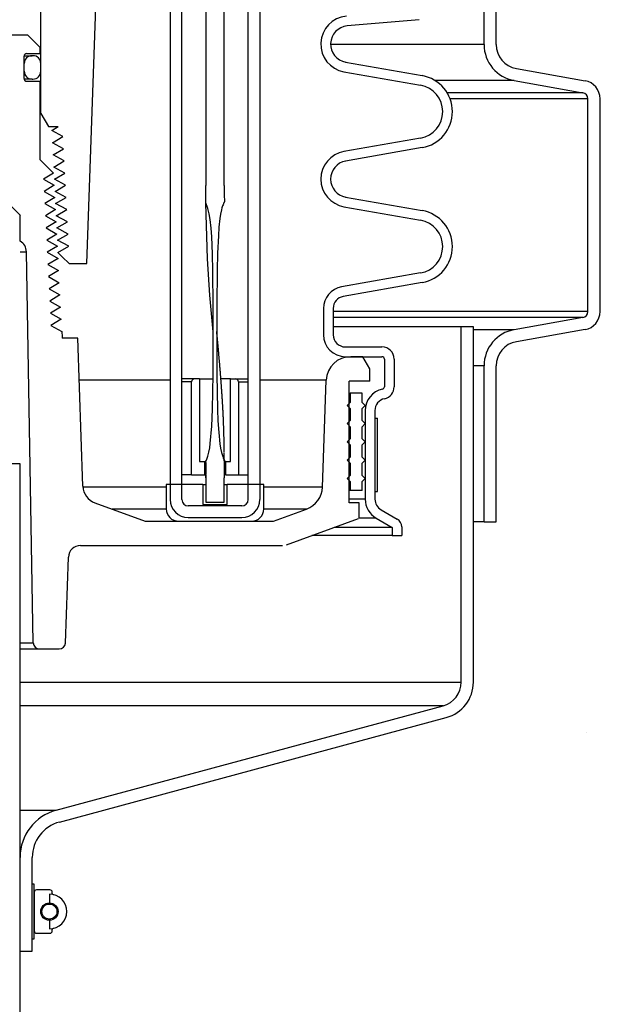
# Model space of a CAD drawing. Extents: x -169 to 7270, y -140 to 2984.
# Tile 177 of 256: x 1852.35 to 1858.31, y 395.21 to 405.31. Entities that reach past the tile are written whole.
import ezdxf

# ---------------------------------------------------------------- set-up
doc = ezdxf.new("R2010")
doc.units = 0
doc.header["$MEASUREMENT"] = 0
doc.header["$PDSIZE"] = 1
doc.layers.get('DEFPOINTS').update_dxf_attribs({"linetype": 'CONTINUOUS'})
for name, color, linetype in [('DIM', 3, 'CONTINUOUS'), ('GALV-4', 4, 'CONTINUOUS'), ('PEAGRAVEL-HATCH', 3, 'CONTINUOUS'), ('SPILL-BUCKET', 1, 'CONTINUOUS')]:
    doc.layers.add(name, color=color, linetype=linetype)
doc.styles.add('SIMPLEX', font='simplex')
doc.dimstyles.new('DIM64', dxfattribs={"dimscale": 64, "dimtxt": 0.09375, "dimasz": 0.09375, "dimexe": 0.0625, "dimexo": 0.0625, "dimgap": 0.046875, "dimtad": 1, "dimdec": 4, "dimzin": 3, "dimdsep": 46, "dimlunit": 4, "dimtxsty": 'SIMPLEX', "dimcen": 0, "dimclrd": 256, "dimclre": 256, "dimclrt": 256, "dimadec": 0, "dimazin": 0, "dimtfac": 1, "dimtdec": 4, "dimtmove": 0, "dimatfit": 3, "dimfxl": 1, "dimfrac": 2, "dimtolj": 1, "dimtzin": 0, "dimarcsym": 0})

# ---------------------------------------------------------------- blocks, each defined once
blk = doc.blocks.new('*D7')
at = {"layer": 'DEFPOINTS', "color": 0, "transparency": 16777216}
for p in [(2010, 414.289), (1374, 414.007), (1374, 136.516)]:
    blk.add_point(p, dxfattribs=at)
at = {"layer": 'DIM', "lineweight": -2, "transparency": 16777216}
for p, q in [((2010, 410.289), (2010, 132.516)), ((1374, 410.007), (1374, 132.516)), ((2004, 136.516), (1380, 136.516))]:
    blk.add_line(p, q, dxfattribs=at)
at = {"layer": 'DIM', "transparency": 16777216}
for points in [[(1380, 137.516), (1380, 135.516), (1374, 136.516)], [(2004, 137.516), (2004, 135.516), (2010, 136.516)]]:
    blk.add_solid(points, dxfattribs=at)
at = {"layer": 'DIM', "transparency": 16777216, "insert": (1692, 144.087), "char_height": 6, "attachment_point": 5, "style": 'SIMPLEX'}
blk.add_mtext('\\A1;53\'-0" (F.V. TANK SLAB)', dxfattribs=at)

msp = doc.modelspace()

# ---------------------------------------------------------------- hatches: boundary and pattern name
at = {"layer": 'PEAGRAVEL-HATCH'}
h = msp.add_hatch(dxfattribs=at)
h.set_pattern_fill('AR-SAND', color=256, scale=7.5, style=0)
h.set_pattern_definition([(37.5, (717.377, -24.056), (-0.47245, 14.45118), [0, -11.4, 0, -12.75, 0, -12.1875]), (7.5, (717.377, -24.056), (13.27333, 21.1661), [0, -6.15, 0, -10.275, 0, -3.9375]), (327.5, (708.152, -24.056), (23.35606, 0.04244), [0, -3.75, 0, -13.5, 0, -17.625]), (317.5, (708.152, -24.056), (22.54595, 6.58257), [0, -1.875, 0, -8.85, 0, -10.125])])
h.paths.add_polyline_path([(1875.52293, 409.69624), (1873.6181, 409.69624), (1873.6181, 414.00736), (1858.13629, 414.00736), (1858.13629, 402.13277), (1857.43205, 402.00859), (1857.2256, 401.76256), (1857.2256, 400.16133), (1856.91395, 400.16133), (1856.91395, 398.28834), (1852.54692, 396.94781), (1852.33761, 395.75809), (1852.33761, 371.24987), (1872.52293, 371.24987), (1874.64425, 372.12855), (1875.52293, 374.24987)])
h.paths.add_polyline_path([(1880.70925, 409.69624), (1876.52293, 409.69624), (1876.52293, 374.24987), (1875.35135, 371.42144), (1872.52293, 370.24987), (1852.3332, 370.24987), (1852.3332, 352.50736), (1852.6098, 352.50736), (1853.259, 351.85816), (1853.259, 351.50736), (1854.74617, 351.50736), (1855.74617, 353.50736), (1860.74617, 353.50736), (1861.74617, 351.50736), (1871.24617, 351.50736), (1872.24617, 353.50736), (1873.20812, 353.50736), (1873.24674, 360.20321), (1875.13425, 363.76979), (1879.81005, 365.03736), (1880.45925, 366.03736), (1880.70925, 366.03736)])

# ---------------------------------------------------------------- linework, layer by layer
at = {"layer": 'GALV-4', "color": 1}
msp.add_lwpolyline([(1847.65916, 400.75436), (1847.64779, 352.50736), (1852.34458, 352.50736), (1852.35595, 400.75436)], close=True, dxfattribs=at)
at = {"layer": 'SPILL-BUCKET', "color": 8, "linetype": 'Continuous'}
for p, q in [((1854.26151, 411.85411), (1854.2609, 403.60975)), ((1854.44888, 403.60975), (1854.44888, 411.85411)), ((1854.2603, 403.50197), (1854.26071, 403.54913)), ((1854.26071, 403.54913), (1854.26085, 403.57944)), ((1854.26085, 403.57944), (1854.2609, 403.60975)), ((1854.44824, 403.60975), (1854.44888, 403.60975)), ((1854.44824, 403.60975), (1854.44825, 403.60146)), ((1854.44825, 403.60146), (1854.44827, 403.59318)), ((1854.44827, 403.59318), (1854.44835, 403.57661)), ((1854.44835, 403.57661), (1854.44846, 403.56004)), ((1854.44846, 403.56004), (1854.4486, 403.54347)), ((1854.25943, 403.44303), (1854.25963, 403.45482)), ((1854.25963, 403.45482), (1854.2603, 403.50197)), ((1854.4486, 403.54347), (1854.44874, 403.5269)), ((1854.44874, 403.5269), (1854.44885, 403.51033)), ((1854.44885, 403.51033), (1854.44899, 403.49376)), ((1854.44899, 403.49376), (1854.44996, 403.46845)), ((1854.44996, 403.46845), (1854.44992, 403.44316)), ((1854.2592, 403.43125), (1854.25943, 403.44303)), ((1854.28137, 403.37647), (1854.2592, 403.43125)), ((1854.27585, 402.86027), (1854.25937, 403.43082)), ((1854.29553, 403.31911), (1854.28137, 403.37647)), ((1854.41988, 403.3603), (1854.41103, 403.31673)), ((1854.42543, 403.3819), (1854.41988, 403.3603)), ((1854.43218, 403.40316), (1854.42543, 403.3819)), ((1854.43631, 403.41353), (1854.43218, 403.40316)), ((1854.44076, 403.42377), (1854.43631, 403.41353)), ((1854.44277, 403.42898), (1854.44076, 403.42377)), ((1854.44482, 403.43418), (1854.44277, 403.42898)), ((1854.44661, 403.43613), (1854.44482, 403.43418)), ((1854.44868, 403.43788), (1854.44661, 403.43613)), ((1854.44967, 403.44038), (1854.44868, 403.43788)), ((1854.44992, 403.44316), (1854.44967, 403.44038)), ((1854.30494, 403.26079), (1854.29553, 403.31911)), ((1854.31475, 403.17313), (1854.30494, 403.26079)), ((1854.40442, 403.27276), (1854.39512, 403.18423)), ((1854.41103, 403.31673), (1854.40442, 403.27276)), ((1854.3211, 403.08505), (1854.31475, 403.17313)), ((1854.39512, 403.18423), (1854.38905, 403.09538)), ((1854.32865, 402.90846), (1854.3211, 403.08505)), ((1854.38905, 403.09538), (1854.38098, 402.91752)), ((1854.30257, 402.48552), (1854.27585, 402.86027)), ((1854.33233, 402.73168), (1854.32865, 402.90846)), ((1854.38098, 402.91752), (1854.37621, 402.73951)), ((1854.37621, 402.73951), (1854.37233, 402.38339)), ((1854.33638, 402.3781), (1854.33233, 402.73168)), ((1854.33709, 402.11078), (1854.30257, 402.48552)), ((1854.33688, 402.02451), (1854.33638, 402.3781)), ((1854.37233, 402.38339), (1854.37186, 402.02721)), ((1854.33716, 402.11008), (1854.33709, 402.11078)), ((1854.37208, 402.1124), (1854.37207, 402.11242)), ((1854.37208, 402.11231), (1854.37208, 402.1124)), ((1854.37209, 402.11218), (1854.37208, 402.11231)), ((1854.3721, 402.11199), (1854.37209, 402.11218)), ((1854.37211, 402.11174), (1854.3721, 402.11199)), ((1854.37212, 402.11152), (1854.37211, 402.11174)), ((1854.37213, 402.11126), (1854.37212, 402.11152)), ((1854.37214, 402.11097), (1854.37213, 402.11126)), ((1854.37216, 402.11064), (1854.37214, 402.11097)), ((1854.37218, 402.11029), (1854.37216, 402.11064)), ((1854.3722, 402.10989), (1854.37218, 402.11029)), ((1854.37222, 402.10951), (1854.3722, 402.10989)), ((1854.37224, 402.10907), (1854.37222, 402.10951)), ((1854.37227, 402.10858), (1854.37224, 402.10907)), ((1854.3723, 402.10803), (1854.37227, 402.10858)), ((1854.37232, 402.10774), (1854.3723, 402.10803)), ((1854.37234, 402.10745), (1854.37232, 402.10774)), ((1854.37236, 402.10715), (1854.37234, 402.10745)), ((1854.37246, 402.1063), (1854.37235, 402.1072)), ((1854.37247, 402.10595), (1854.37236, 402.10716)), ((1854.37238, 402.10685), (1854.37236, 402.10715)), ((1854.3724, 402.10654), (1854.37238, 402.10685)), ((1854.37242, 402.10624), (1854.3724, 402.10654)), ((1854.37243, 402.10594), (1854.37242, 402.10624)), ((1854.37245, 402.1057), (1854.37243, 402.10594)), ((1854.37246, 402.10553), (1854.37245, 402.1057)), ((1854.37257, 402.10535), (1854.37246, 402.1063)), ((1854.37247, 402.10545), (1854.37246, 402.10553)), ((1854.37257, 402.10499), (1854.37247, 402.10595)), ((1854.37268, 402.1044), (1854.37257, 402.10535)), ((1854.37266, 402.10403), (1854.37257, 402.10499)), ((1854.37273, 402.10333), (1854.37266, 402.10403)), ((1854.37281, 402.10319), (1854.37268, 402.1044)), ((1854.3728, 402.10263), (1854.37273, 402.10333)), ((1854.37285, 402.10204), (1854.3728, 402.10263)), ((1854.37294, 402.10198), (1854.37281, 402.10319)), ((1854.37291, 402.10147), (1854.37285, 402.10204)), ((1854.37297, 402.1009), (1854.37291, 402.10147)), ((1854.37309, 402.10051), (1854.37294, 402.10198)), ((1854.37303, 402.10034), (1854.37297, 402.1009)), ((1854.37306, 402.09997), (1854.37303, 402.10034)), ((1854.3731, 402.09961), (1854.37306, 402.09997)), ((1854.37324, 402.09905), (1854.37309, 402.10051)), ((1854.37312, 402.09947), (1854.3731, 402.09961)), ((1854.37313, 402.09935), (1854.37312, 402.09947)), ((1854.37313, 402.09931), (1854.37313, 402.09935)), ((1854.37314, 402.09927), (1854.37313, 402.09931)), ((1854.37314, 402.09924), (1854.37314, 402.09927)), ((1854.37342, 402.09729), (1854.37324, 402.09905)), ((1854.37359, 402.09553), (1854.37342, 402.09729)), ((1854.3738, 402.0935), (1854.37359, 402.09553)), ((1854.37399, 402.09147), (1854.3738, 402.0935)), ((1854.37421, 402.08919), (1854.37399, 402.09147)), ((1854.37444, 402.08691), (1854.37421, 402.08919)), ((1854.37466, 402.08461), (1854.37444, 402.08691)), ((1854.37488, 402.08232), (1854.37466, 402.08461)), ((1854.37542, 402.0767), (1854.37488, 402.08232)), ((1854.37596, 402.07108), (1854.37542, 402.0767)), ((1854.37647, 402.06579), (1854.37596, 402.07108)), ((1854.37698, 402.0605), (1854.37647, 402.06579)), ((1854.37741, 402.05598), (1854.37698, 402.0605)), ((1854.37784, 402.05146), (1854.37741, 402.05598)), ((1854.37825, 402.04721), (1854.37784, 402.05146)), ((1854.37866, 402.04296), (1854.37825, 402.04721)), ((1854.37904, 402.03899), (1854.37866, 402.04296)), ((1854.37941, 402.03501), (1854.37904, 402.03899)), ((1854.37977, 402.03131), (1854.37941, 402.03501)), ((1854.38012, 402.0276), (1854.37977, 402.03131)), ((1854.33569, 401.6709), (1854.33688, 402.02451)), ((1854.37186, 402.02721), (1854.37346, 401.67105)), ((1854.38044, 402.02417), (1854.38012, 402.0276)), ((1854.38077, 402.02074), (1854.38044, 402.02417)), ((1854.38094, 402.01897), (1854.38077, 402.02074)), ((1854.3811, 402.0172), (1854.38094, 402.01897)), ((1854.38126, 402.01551), (1854.3811, 402.0172)), ((1854.38142, 402.01382), (1854.38126, 402.01551)), ((1854.38157, 402.01228), (1854.38142, 402.01382)), ((1854.38171, 402.01074), (1854.38157, 402.01228)), ((1854.38184, 402.00941), (1854.38171, 402.01074)), ((1854.38196, 402.00808), (1854.38184, 402.00941)), ((1854.38207, 402.00693), (1854.38196, 402.00808)), ((1854.38218, 402.00579), (1854.38207, 402.00693)), ((1854.38227, 402.00486), (1854.38218, 402.00579)), ((1854.38235, 402.00393), (1854.38227, 402.00486)), ((1854.38242, 402.00322), (1854.38235, 402.00393)), ((1854.38249, 402.00251), (1854.38242, 402.00322)), ((1854.38253, 402.00201), (1854.38249, 402.00251)), ((1854.38258, 402.00151), (1854.38253, 402.00201)), ((1854.38263, 402.00095), (1854.38258, 402.00151)), ((1854.38269, 402.00038), (1854.38263, 402.00095)), ((1854.38277, 401.99951), (1854.38269, 402.00038)), ((1854.38285, 401.99863), (1854.38277, 401.99951)), ((1854.38296, 401.99743), (1854.38285, 401.99863)), ((1854.38308, 401.99624), (1854.38296, 401.99743)), ((1854.38321, 401.99484), (1854.38308, 401.99624)), ((1854.38334, 401.99343), (1854.38321, 401.99484)), ((1854.38347, 401.99205), (1854.38334, 401.99343)), ((1854.3836, 401.99066), (1854.38347, 401.99205)), ((1854.38373, 401.98929), (1854.3836, 401.99066)), ((1854.38386, 401.98792), (1854.38373, 401.98929)), ((1854.38425, 401.98373), (1854.38386, 401.98792)), ((1854.38464, 401.97954), (1854.38425, 401.98373)), ((1854.38501, 401.97557), (1854.38464, 401.97954)), ((1854.38538, 401.97161), (1854.38501, 401.97557)), ((1854.38565, 401.96865), (1854.38538, 401.97161)), ((1854.38593, 401.96569), (1854.38565, 401.96865)), ((1854.38622, 401.96251), (1854.38593, 401.96569)), ((1854.38652, 401.95933), (1854.38622, 401.96251)), ((1854.38683, 401.95593), (1854.38652, 401.95933)), ((1854.38715, 401.95254), (1854.38683, 401.95593)), ((1854.38748, 401.94892), (1854.38715, 401.95254)), ((1854.38782, 401.9453), (1854.38748, 401.94892)), ((1854.38817, 401.94147), (1854.38782, 401.9453)), ((1854.38852, 401.93763), (1854.38817, 401.94147)), ((1854.38897, 401.93274), (1854.38852, 401.93763)), ((1854.38942, 401.92784), (1854.38897, 401.93274)), ((1854.38989, 401.92263), (1854.38942, 401.92784)), ((1854.39037, 401.91743), (1854.38989, 401.92263)), ((1854.39087, 401.9119), (1854.39037, 401.91743)), ((1854.39137, 401.90637), (1854.39087, 401.9119)), ((1854.3919, 401.90053), (1854.39137, 401.90637)), ((1854.39243, 401.89468), (1854.3919, 401.90053)), ((1854.39298, 401.88852), (1854.39243, 401.89468)), ((1854.39354, 401.88236), (1854.39298, 401.88852)), ((1854.39406, 401.87649), (1854.39354, 401.88236)), ((1854.39458, 401.87061), (1854.39406, 401.87649)), ((1854.39512, 401.86459), (1854.39458, 401.87061)), ((1854.39565, 401.85856), (1854.39512, 401.86459)), ((1854.39617, 401.85272), (1854.39565, 401.85856)), ((1854.39669, 401.84688), (1854.39617, 401.85272)), ((1854.39718, 401.84123), (1854.39669, 401.84688)), ((1854.39768, 401.83559), (1854.39718, 401.84123)), ((1854.39815, 401.83015), (1854.39768, 401.83559)), ((1854.39862, 401.8247), (1854.39815, 401.83015)), ((1854.39908, 401.81946), (1854.39862, 401.8247)), ((1854.39953, 401.81422), (1854.39908, 401.81946)), ((1854.39997, 401.80918), (1854.39953, 401.81422)), ((1854.4004, 401.80414), (1854.39997, 401.80918)), ((1854.40098, 401.79742), (1854.4004, 401.80414)), ((1854.40155, 401.7907), (1854.40098, 401.79742)), ((1854.40209, 401.78437), (1854.40155, 401.7907)), ((1854.40262, 401.77804), (1854.40209, 401.78437)), ((1854.40312, 401.77211), (1854.40262, 401.77804)), ((1854.40362, 401.76618), (1854.40312, 401.77211)), ((1854.40408, 401.76064), (1854.40362, 401.76618)), ((1854.40455, 401.7551), (1854.40408, 401.76064)), ((1854.40497, 401.74995), (1854.40455, 401.7551)), ((1854.4054, 401.74481), (1854.40497, 401.74995)), ((1854.40568, 401.74144), (1854.4054, 401.74481)), ((1854.40596, 401.73807), (1854.40568, 401.74144)), ((1854.40623, 401.73476), (1854.40596, 401.73807)), ((1854.4065, 401.73144), (1854.40623, 401.73476)), ((1854.40679, 401.72794), (1854.4065, 401.73144)), ((1854.40707, 401.72444), (1854.40679, 401.72794)), ((1854.32855, 401.31742), (1854.33569, 401.6709)), ((1854.37346, 401.67105), (1854.38066, 401.31498)), ((1854.40737, 401.72076), (1854.40707, 401.72444)), ((1854.40767, 401.71707), (1854.40737, 401.72076)), ((1854.40807, 401.71211), (1854.40767, 401.71707)), ((1854.40847, 401.70714), (1854.40807, 401.71211)), ((1854.4089, 401.70188), (1854.40847, 401.70714)), ((1854.40932, 401.69661), (1854.4089, 401.70188)), ((1854.40976, 401.69103), (1854.40932, 401.69661)), ((1854.4102, 401.68546), (1854.40976, 401.69103)), ((1854.41067, 401.67958), (1854.4102, 401.68546)), ((1854.41113, 401.6737), (1854.41067, 401.67958)), ((1854.41158, 401.66793), (1854.41113, 401.6737)), ((1854.41204, 401.66215), (1854.41158, 401.66793)), ((1854.41251, 401.65611), (1854.41204, 401.66215)), ((1854.41298, 401.65007), (1854.41251, 401.65611)), ((1854.41346, 401.64376), (1854.41298, 401.65007)), ((1854.41395, 401.63745), (1854.41346, 401.64376)), ((1854.41445, 401.63088), (1854.41395, 401.63745)), ((1854.41495, 401.6243), (1854.41445, 401.63088)), ((1854.41547, 401.61746), (1854.41495, 401.6243)), ((1854.41599, 401.61062), (1854.41547, 401.61746)), ((1854.41652, 401.60353), (1854.41599, 401.61062)), ((1854.41705, 401.59644), (1854.41652, 401.60353)), ((1854.41762, 401.58888), (1854.41705, 401.59644)), ((1854.41818, 401.58133), (1854.41762, 401.58888)), ((1854.41871, 401.57414), (1854.41818, 401.58133)), ((1854.41924, 401.56696), (1854.41871, 401.57414)), ((1854.41974, 401.56014), (1854.41924, 401.56696)), ((1854.42023, 401.55332), (1854.41974, 401.56014)), ((1854.4207, 401.54687), (1854.42023, 401.55332)), ((1854.42117, 401.54042), (1854.4207, 401.54687)), ((1854.42161, 401.53434), (1854.42117, 401.54042)), ((1854.42204, 401.52826), (1854.42161, 401.53434)), ((1854.42245, 401.52255), (1854.42204, 401.52826)), ((1854.42286, 401.51684), (1854.42245, 401.52255)), ((1854.42324, 401.51149), (1854.42286, 401.51684)), ((1854.42361, 401.50615), (1854.42324, 401.51149)), ((1854.42383, 401.50304), (1854.42361, 401.50615)), ((1854.42405, 401.49993), (1854.42383, 401.50304)), ((1854.42426, 401.49696), (1854.42405, 401.49993)), ((1854.42447, 401.49399), (1854.42426, 401.49696)), ((1854.42466, 401.49116), (1854.42447, 401.49399)), ((1854.42486, 401.48833), (1854.42466, 401.49116)), ((1854.42504, 401.48565), (1854.42486, 401.48833)), ((1854.42523, 401.48296), (1854.42504, 401.48565)), ((1854.4254, 401.4805), (1854.42523, 401.48296)), ((1854.42557, 401.47804), (1854.4254, 401.4805)), ((1854.42571, 401.47599), (1854.42557, 401.47804)), ((1854.42585, 401.47393), (1854.42571, 401.47599)), ((1854.42597, 401.47211), (1854.42585, 401.47393)), ((1854.4261, 401.47029), (1854.42597, 401.47211)), ((1854.42621, 401.46869), (1854.4261, 401.47029)), ((1854.42631, 401.4671), (1854.42621, 401.46869)), ((1854.42638, 401.46608), (1854.42631, 401.4671)), ((1854.42645, 401.46507), (1854.42638, 401.46608)), ((1854.42649, 401.46446), (1854.42645, 401.46507)), ((1854.42653, 401.46386), (1854.42649, 401.46446)), ((1854.42657, 401.46335), (1854.42653, 401.46386)), ((1854.4266, 401.46283), (1854.42657, 401.46335)), ((1854.42665, 401.4621), (1854.4266, 401.46283)), ((1854.4267, 401.46136), (1854.42665, 401.4621)), ((1854.42677, 401.46041), (1854.4267, 401.46136)), ((1854.42683, 401.45946), (1854.42677, 401.46041)), ((1854.42693, 401.45794), (1854.42683, 401.45946)), ((1854.42704, 401.45641), (1854.42693, 401.45794)), ((1854.42716, 401.45453), (1854.42704, 401.45641)), ((1854.42729, 401.45265), (1854.42716, 401.45453)), ((1854.42744, 401.45041), (1854.42729, 401.45265)), ((1854.42758, 401.44817), (1854.42744, 401.45041)), ((1854.42776, 401.44559), (1854.42758, 401.44817)), ((1854.42793, 401.443), (1854.42776, 401.44559)), ((1854.42812, 401.44005), (1854.42793, 401.443)), ((1854.42832, 401.43711), (1854.42812, 401.44005)), ((1854.42853, 401.43382), (1854.42832, 401.43711)), ((1854.42875, 401.43052), (1854.42853, 401.43382)), ((1854.42898, 401.42687), (1854.42875, 401.43052)), ((1854.42922, 401.42322), (1854.42898, 401.42687)), ((1854.42947, 401.4193), (1854.42922, 401.42322)), ((1854.42972, 401.41538), (1854.42947, 401.4193)), ((1854.42999, 401.41112), (1854.42972, 401.41538)), ((1854.43026, 401.40686), (1854.42999, 401.41112)), ((1854.43055, 401.40231), (1854.43026, 401.40686)), ((1854.43083, 401.39776), (1854.43055, 401.40231)), ((1854.43111, 401.39326), (1854.43083, 401.39776)), ((1854.43139, 401.38875), (1854.43111, 401.39326)), ((1854.43185, 401.38131), (1854.43139, 401.38875)), ((1854.43229, 401.37387), (1854.43185, 401.38131)), ((1854.43272, 401.3667), (1854.43229, 401.37387)), ((1854.43314, 401.35953), (1854.43272, 401.3667)), ((1854.43354, 401.35263), (1854.43314, 401.35953)), ((1854.43394, 401.34573), (1854.43354, 401.35263)), ((1854.43438, 401.33793), (1854.43394, 401.34573)), ((1854.43482, 401.33013), (1854.43438, 401.33793)), ((1854.43523, 401.3227), (1854.43482, 401.33013)), ((1854.32091, 401.14078), (1854.32855, 401.31742)), ((1854.38066, 401.31498), (1854.38477, 401.1963)), ((1854.43563, 401.31527), (1854.43523, 401.3227)), ((1854.43601, 401.30822), (1854.43563, 401.31527)), ((1854.43638, 401.30116), (1854.43601, 401.30822)), ((1854.43673, 401.29449), (1854.43638, 401.30116)), ((1854.43707, 401.28781), (1854.43673, 401.29449)), ((1854.43739, 401.2815), (1854.43707, 401.28781)), ((1854.4377, 401.2752), (1854.43739, 401.2815)), ((1854.43793, 401.27046), (1854.4377, 401.2752)), ((1854.43817, 401.26571), (1854.43793, 401.27046)), ((1854.43839, 401.26117), (1854.43817, 401.26571)), ((1854.4386, 401.25662), (1854.43839, 401.26117)), ((1854.43882, 401.252), (1854.4386, 401.25662)), ((1854.43903, 401.24739), (1854.43882, 401.252)), ((1854.43925, 401.24264), (1854.43903, 401.24739)), ((1854.43947, 401.23789), (1854.43925, 401.24264)), ((1854.43969, 401.23301), (1854.43947, 401.23789)), ((1854.4399, 401.22813), (1854.43969, 401.23301)), ((1854.44012, 401.22311), (1854.4399, 401.22813)), ((1854.44034, 401.2181), (1854.44012, 401.22311)), ((1854.30628, 400.96472), (1854.32091, 401.14078)), ((1854.38477, 401.1963), (1854.39186, 401.07783)), ((1854.44056, 401.21296), (1854.44034, 401.2181)), ((1854.44078, 401.20782), (1854.44056, 401.21296)), ((1854.44099, 401.20254), (1854.44078, 401.20782)), ((1854.44121, 401.19727), (1854.44099, 401.20254)), ((1854.44143, 401.19186), (1854.44121, 401.19727)), ((1854.44164, 401.18646), (1854.44143, 401.19186)), ((1854.44185, 401.18092), (1854.44164, 401.18646)), ((1854.44206, 401.17538), (1854.44185, 401.18092)), ((1854.44228, 401.1698), (1854.44206, 401.17538)), ((1854.44248, 401.1642), (1854.44228, 401.1698)), ((1854.44267, 401.15891), (1854.44248, 401.1642)), ((1854.44286, 401.15362), (1854.44267, 401.15891)), ((1854.44303, 401.14867), (1854.44286, 401.15362)), ((1854.4432, 401.14372), (1854.44303, 401.14867)), ((1854.44336, 401.13911), (1854.4432, 401.14372)), ((1854.44351, 401.1345), (1854.44336, 401.13911)), ((1854.44366, 401.13024), (1854.44351, 401.1345)), ((1854.44379, 401.12597), (1854.44366, 401.13024)), ((1854.44392, 401.12205), (1854.44379, 401.12597)), ((1854.44404, 401.11813), (1854.44392, 401.12205)), ((1854.39186, 401.07783), (1854.40466, 400.9599)), ((1854.44412, 401.1156), (1854.44404, 401.11813)), ((1854.4442, 401.11308), (1854.44412, 401.1156)), ((1854.44428, 401.1104), (1854.4442, 401.11308)), ((1854.44436, 401.10771), (1854.44428, 401.1104)), ((1854.44445, 401.10487), (1854.44436, 401.10771)), ((1854.44453, 401.10203), (1854.44445, 401.10487)), ((1854.44458, 401.10062), (1854.44453, 401.10203)), ((1854.44462, 401.09921), (1854.44458, 401.10062)), ((1854.44466, 401.09785), (1854.44462, 401.09921)), ((1854.4447, 401.0965), (1854.44466, 401.09785)), ((1854.44473, 401.09528), (1854.4447, 401.0965)), ((1854.44477, 401.09406), (1854.44473, 401.09528)), ((1854.4448, 401.09296), (1854.44477, 401.09406)), ((1854.44483, 401.09187), (1854.4448, 401.09296)), ((1854.44486, 401.09098), (1854.44483, 401.09187)), ((1854.44488, 401.09008), (1854.44486, 401.09098)), ((1854.4449, 401.08948), (1854.44488, 401.09008)), ((1854.44491, 401.08889), (1854.4449, 401.08948)), ((1854.44493, 401.08839), (1854.44491, 401.08889)), ((1854.44494, 401.0879), (1854.44493, 401.08839)), ((1854.44496, 401.0873), (1854.44494, 401.0879)), ((1854.44498, 401.08671), (1854.44496, 401.0873)), ((1854.44502, 401.08524), (1854.44498, 401.08671)), ((1854.44506, 401.08377), (1854.44502, 401.08524)), ((1854.44511, 401.08191), (1854.44506, 401.08377)), ((1854.44516, 401.08005), (1854.44511, 401.08191)), ((1854.44522, 401.07781), (1854.44516, 401.08005)), ((1854.44529, 401.07557), (1854.44522, 401.07781)), ((1854.44536, 401.07294), (1854.44529, 401.07557)), ((1854.44542, 401.07031), (1854.44536, 401.07294)), ((1854.44549, 401.06778), (1854.44542, 401.07031)), ((1854.44556, 401.06525), (1854.44549, 401.06778)), ((1854.44563, 401.06246), (1854.44556, 401.06525)), ((1854.4457, 401.05966), (1854.44563, 401.06246)), ((1854.44578, 401.05674), (1854.4457, 401.05966)), ((1854.44585, 401.05381), (1854.44578, 401.05674)), ((1854.44593, 401.05081), (1854.44585, 401.05381)), ((1854.446, 401.04781), (1854.44593, 401.05081)), ((1854.44608, 401.04473), (1854.446, 401.04781)), ((1854.44615, 401.04165), (1854.44608, 401.04473)), ((1854.44623, 401.03849), (1854.44615, 401.04165)), ((1854.4463, 401.03533), (1854.44623, 401.03849)), ((1854.44647, 401.02809), (1854.4463, 401.03533)), ((1854.44664, 401.02084), (1854.44647, 401.02809)), ((1854.44681, 401.01322), (1854.44664, 401.02084)), ((1854.29246, 400.8773), (1854.30035, 400.92089)), ((1854.30035, 400.92089), (1854.30628, 400.96472)), ((1854.40466, 400.9599), (1854.41173, 400.91591)), ((1854.44697, 401.00559), (1854.44681, 401.01322)), ((1854.44714, 400.99758), (1854.44697, 401.00559)), ((1854.4473, 400.98957), (1854.44714, 400.99758)), ((1854.4474, 400.98427), (1854.4473, 400.98957)), ((1854.44751, 400.97897), (1854.4474, 400.98427)), ((1854.44761, 400.97352), (1854.44751, 400.97897)), ((1854.44771, 400.96807), (1854.44761, 400.97352)), ((1854.44781, 400.96246), (1854.44771, 400.96807)), ((1854.44791, 400.95685), (1854.44781, 400.96246)), ((1854.44802, 400.95109), (1854.44791, 400.95685)), ((1854.44811, 400.94532), (1854.44802, 400.95109)), ((1854.44821, 400.93941), (1854.44811, 400.94532)), ((1854.44831, 400.93349), (1854.44821, 400.93941)), ((1854.4484, 400.92758), (1854.44831, 400.93349)), ((1854.44849, 400.92167), (1854.4484, 400.92758)), ((1854.44859, 400.91489), (1854.44849, 400.92167)), ((1854.26609, 400.79284), (1854.28219, 400.83407)), ((1854.28219, 400.83407), (1854.29246, 400.8773)), ((1854.41173, 400.91591), (1854.42094, 400.87234)), ((1854.42094, 400.87234), (1854.42659, 400.85081)), ((1854.42659, 400.85081), (1854.43316, 400.82953)), ((1854.43316, 400.82953), (1854.43692, 400.81901)), ((1854.43692, 400.81901), (1854.44121, 400.80869)), ((1854.44868, 400.90811), (1854.44859, 400.91489)), ((1854.44877, 400.90165), (1854.44868, 400.90811)), ((1854.44886, 400.8952), (1854.44877, 400.90165)), ((1854.44893, 400.88908), (1854.44886, 400.8952)), ((1854.44901, 400.88296), (1854.44893, 400.88908)), ((1854.44907, 400.87717), (1854.44901, 400.88296)), ((1854.44914, 400.87138), (1854.44907, 400.87717)), ((1854.44925, 400.86047), (1854.44919, 400.86593)), ((1854.4493, 400.85504), (1854.44925, 400.86047)), ((1854.44935, 400.84962), (1854.4493, 400.85504)), ((1854.44939, 400.84457), (1854.44935, 400.84962)), ((1854.44943, 400.83952), (1854.44939, 400.84457)), ((1854.44947, 400.83484), (1854.44943, 400.83952)), ((1854.4495, 400.83016), (1854.44947, 400.83484)), ((1854.44953, 400.82585), (1854.4495, 400.83016)), ((1854.44956, 400.82155), (1854.44953, 400.82585)), ((1854.44958, 400.81761), (1854.44956, 400.82155)), ((1854.2594, 400.77042), (1854.2594, 400.76999)), ((1854.2594, 400.76999), (1854.2594, 400.76957)), ((1854.2594, 400.76957), (1854.2594, 400.7681)), ((1854.2594, 400.7681), (1854.2594, 400.76664)), ((1854.2594, 400.76664), (1854.2594, 400.76496)), ((1854.2594, 400.76496), (1854.2594, 400.76328)), ((1854.2594, 400.76328), (1854.2594, 400.76138)), ((1854.2594, 400.76138), (1854.2594, 400.75948)), ((1854.2594, 400.75948), (1854.2594, 400.75736)), ((1854.2594, 400.75736), (1854.2594, 400.75524)), ((1854.2594, 400.75524), (1854.25941, 400.75251)), ((1854.25941, 400.77191), (1854.26146, 400.78278)), ((1854.25949, 400.76047), (1854.25941, 400.77191)), ((1854.25941, 400.75251), (1854.25941, 400.74979)), ((1854.25941, 400.74979), (1854.25941, 400.74671)), ((1854.25941, 400.74671), (1854.25942, 400.74364)), ((1854.25942, 400.74364), (1854.25943, 400.74022)), ((1854.25943, 400.74022), (1854.25944, 400.7368)), ((1854.25944, 400.7368), (1854.25945, 400.73304)), ((1854.25945, 400.73304), (1854.25946, 400.72927)), ((1854.25946, 400.72927), (1854.25948, 400.72516)), ((1854.25948, 400.72516), (1854.2595, 400.72106)), ((1854.25975, 400.74904), (1854.25949, 400.76047)), ((1854.2595, 400.72106), (1854.25952, 400.7166)), ((1854.26016, 400.72617), (1854.25975, 400.74904)), ((1854.26043, 400.7033), (1854.26016, 400.72617)), ((1854.26146, 400.78278), (1854.26609, 400.79284)), ((1854.44121, 400.80869), (1854.44648, 400.7986)), ((1854.44648, 400.7986), (1854.44963, 400.78812)), ((1854.44959, 400.74413), (1854.44862, 400.69998)), ((1854.44961, 400.81368), (1854.44958, 400.81761)), ((1854.44963, 400.78812), (1854.44959, 400.74413)), ((1854.44962, 400.81012), (1854.44961, 400.81368)), ((1854.44964, 400.80656), (1854.44962, 400.81012)), ((1854.44966, 400.80354), (1854.44964, 400.80656)), ((1854.44967, 400.80052), (1854.44966, 400.80354)), ((1854.44968, 400.79782), (1854.44967, 400.80052)), ((1854.44969, 400.79512), (1854.44968, 400.79782)), ((1854.44969, 400.79273), (1854.44969, 400.79512)), ((1854.44969, 400.79035), (1854.44969, 400.79273)), ((1854.44969, 400.78829), (1854.44969, 400.79035)), ((1854.44969, 400.78624), (1854.44969, 400.78829)), ((1854.44969, 400.78554), (1854.44969, 400.78624)), ((1854.25952, 400.7166), (1854.25954, 400.71215)), ((1854.25954, 400.71215), (1854.25957, 400.70735)), ((1854.25957, 400.70735), (1854.2596, 400.70255)), ((1854.2596, 400.70255), (1854.25964, 400.69741)), ((1854.25964, 400.69741), (1854.25967, 400.69226)), ((1854.25967, 400.69226), (1854.25972, 400.6865)), ((1854.25972, 400.6865), (1854.25977, 400.68074)), ((1854.25977, 400.68074), (1854.25983, 400.67461)), ((1854.25983, 400.67461), (1854.25989, 400.66847)), ((1854.25989, 400.66847), (1854.25996, 400.66195)), ((1854.25996, 400.66195), (1854.26004, 400.65544)), ((1854.26004, 400.65544), (1854.26013, 400.64854)), ((1854.26022, 400.64165), (1854.26032, 400.63438)), ((1854.26032, 400.63438), (1854.26043, 400.6271)), ((1854.2608, 400.65755), (1854.26043, 400.7033)), ((1854.26043, 400.6271), (1854.26055, 400.61945)), ((1854.26055, 400.61945), (1854.26068, 400.6118)), ((1854.26092, 400.6118), (1854.2608, 400.65755)), ((1854.44836, 400.65589), (1854.44827, 400.6118)), ((1854.44862, 400.69998), (1854.44836, 400.65589)), ((1854.26092, 400.6118), (1854.2609, 400.6118)), ((1854.2609, 400.6118), (1854.2609, 400.36197)), ((1854.44827, 400.36197), (1854.44827, 400.6118)), ((1854.2609, 400.36197), (1854.44827, 400.36197))]:
    msp.add_line(p, q, dxfattribs=at)
at = {"layer": 'SPILL-BUCKET', "color": 1, "linetype": 'Continuous'}
for p, q in [((1853.8949, 411.69708), (1853.8949, 400.3898)), ((1854.01482, 400.3898), (1854.01482, 411.69708)), ((1854.69435, 400.3898), (1854.69435, 411.69708)), ((1854.81427, 411.69708), (1854.81427, 400.3898)), ((1857.11207, 405.05566), (1857.11207, 406.25949)), ((1857.23699, 405.05566), (1857.23699, 406.25949)), ((1853.04, 402.80908), (1853.15357, 406.06121)), ((1852.5683, 404.34959), (1852.5683, 405.5572)), ((1856.44584, 405.31134), (1855.70982, 405.24695)), ((1852.43689, 405.15097), (1847.57821, 405.15097)), ((1852.56181, 405.02606), (1852.43689, 405.15097)), ((1852.4249, 404.9636), (1852.56181, 404.9636)), ((1852.56181, 404.9636), (1852.56181, 405.02606)), ((1852.39742, 404.70778), (1852.39742, 404.93612)), ((1852.39817, 404.86192), (1852.39742, 404.86192)), ((1852.39807, 404.94187), (1852.44257, 404.94187)), ((1852.39842, 404.86192), (1852.39817, 404.86192)), ((1852.39842, 404.78198), (1852.39842, 404.86192)), ((1852.44257, 404.94187), (1852.4694, 404.94187)), ((1852.4694, 404.94187), (1852.47837, 404.94187)), ((1852.48836, 404.94187), (1852.47837, 404.94187)), ((1852.5683, 404.78198), (1852.5683, 404.86192)), ((1855.69361, 404.87576), (1856.47825, 404.73741)), ((1852.39742, 404.78198), (1852.39817, 404.78198)), ((1852.39817, 404.78198), (1852.39842, 404.78198)), ((1855.67626, 404.77735), (1856.4609, 404.639)), ((1857.44343, 404.80962), (1858.14705, 404.68556)), ((1852.44254, 404.70203), (1852.398, 404.70203)), ((1852.4249, 404.6803), (1852.56181, 404.6803)), ((1852.46939, 404.70203), (1852.44254, 404.70203)), ((1852.47837, 404.70203), (1852.46939, 404.70203)), ((1852.47837, 404.70203), (1852.48836, 404.70203)), ((1852.56181, 403.87502), (1852.56181, 404.6803)), ((1857.42174, 404.6866), (1858.12536, 404.56254)), ((1858.17697, 402.31718), (1858.17697, 404.50103)), ((1858.30189, 402.31718), (1858.30189, 404.50103)), ((1852.56182, 404.34959), (1852.56668, 404.34959)), ((1852.56668, 404.34959), (1852.5683, 404.34959)), ((1852.5683, 404.34959), (1852.64638, 404.21436)), ((1852.64638, 404.21436), (1852.74745, 404.21436)), ((1852.68107, 404.17483), (1852.74745, 404.21436)), ((1852.79278, 404.11237), (1852.68107, 404.17483)), ((1852.68768, 404.04992), (1852.79278, 404.11237)), ((1852.79966, 403.98746), (1852.68768, 404.04992)), ((1856.4609, 404.09772), (1855.67626, 403.95937)), ((1852.6943, 403.925), (1852.79966, 403.98746)), ((1856.47825, 403.99931), (1855.69361, 403.86096)), ((1852.6992, 403.73763), (1852.56181, 403.87502)), ((1852.80654, 403.86254), (1852.6943, 403.925)), ((1852.70092, 403.80009), (1852.80654, 403.86254)), ((1852.81343, 403.73763), (1852.70092, 403.80009)), ((1852.6992, 403.73763), (1852.59759, 403.67517)), ((1852.59759, 403.67517), (1852.70574, 403.61271)), ((1852.70753, 403.67517), (1852.81343, 403.73763)), ((1852.82031, 403.61271), (1852.70753, 403.67517)), ((1852.70574, 403.61271), (1852.60388, 403.55026)), ((1852.60388, 403.55026), (1852.71229, 403.4878)), ((1852.71415, 403.55026), (1852.82031, 403.61271)), ((1852.82719, 403.4878), (1852.71415, 403.55026)), ((1852.71229, 403.4878), (1852.61017, 403.42534)), ((1852.72076, 403.42534), (1852.82719, 403.4878)), ((1855.69361, 403.49191), (1856.47825, 403.35355)), ((1852.23836, 403.42479), (1852.3591, 403.30406)), ((1852.61017, 403.42534), (1852.71884, 403.36288)), ((1852.71884, 403.36288), (1852.61646, 403.30043)), ((1852.83407, 403.36288), (1852.72076, 403.42534)), ((1852.72738, 403.30043), (1852.83407, 403.36288)), ((1855.67626, 403.39349), (1856.4609, 403.25514)), ((1852.35595, 403.03913), (1852.35595, 403.30406)), ((1852.61646, 403.30043), (1852.72538, 403.23797)), ((1852.84096, 403.23797), (1852.72738, 403.30043)), ((1852.72538, 403.23797), (1852.62275, 403.17551)), ((1852.62275, 403.17551), (1852.73193, 403.11306)), ((1852.73399, 403.17551), (1852.84096, 403.23797)), ((1852.84784, 403.11306), (1852.73399, 403.17551)), ((1852.73193, 403.11306), (1852.62904, 403.0506)), ((1852.62904, 403.0506), (1852.73848, 402.98814)), ((1852.74061, 403.0506), (1852.84784, 403.11306)), ((1852.85473, 402.98814), (1852.74061, 403.0506)), ((1852.73848, 402.98814), (1852.63534, 402.92568)), ((1852.74374, 402.92366), (1852.85473, 402.98814)), ((1852.49136, 398.91847), (1852.42131, 402.9315)), ((1852.63534, 402.92568), (1852.74502, 402.86323)), ((1852.74502, 402.86323), (1852.64163, 402.80077)), ((1852.74374, 402.92366), (1852.78687, 402.88052)), ((1852.78687, 402.88052), (1852.85832, 402.80908)), ((1852.64163, 402.80077), (1852.75157, 402.73831)), ((1852.75157, 402.73831), (1852.64792, 402.67585)), ((1852.85832, 402.80908), (1853.04, 402.80908)), ((1852.64792, 402.67585), (1852.75812, 402.6134)), ((1856.4609, 402.71386), (1855.65212, 402.57126)), ((1852.75812, 402.6134), (1852.65421, 402.55094)), ((1852.65421, 402.55094), (1852.76466, 402.48848)), ((1856.47825, 402.61545), (1855.66948, 402.47284)), ((1852.76466, 402.48848), (1852.6605, 402.42602)), ((1852.6605, 402.42602), (1852.77121, 402.36357)), ((1852.77121, 402.36357), (1852.66679, 402.30111)), ((1855.46632, 402.34983), (1855.46632, 402.0799)), ((1855.56625, 402.34983), (1855.56625, 402.0799)), ((1852.66679, 402.30111), (1852.77776, 402.23865)), ((1852.77776, 402.23865), (1852.67309, 402.1762)), ((1858.12536, 402.25568), (1857.42174, 402.13161)), ((1852.67309, 402.1762), (1852.7843, 402.11374)), ((1858.14705, 402.13266), (1857.44343, 402.00859)), ((1852.7843, 402.11374), (1852.78715, 402.05929)), ((1852.78715, 402.05929), (1852.78715, 402.04372)), ((1852.94766, 402.04372), (1852.78715, 402.04372)), ((1853.00068, 400.52526), (1852.94766, 402.04372)), ((1855.69117, 401.95498), (1856.06591, 401.95498)), ((1855.69117, 401.85505), (1856.06591, 401.85505)), ((1855.86888, 401.85505), (1855.74505, 401.85505)), ((1855.941, 401.73014), (1855.86888, 401.85505)), ((1856.0909, 401.83007), (1856.0909, 401.54622)), ((1856.19083, 401.83007), (1856.19083, 401.54622)), ((1855.941, 401.60522), (1855.941, 401.73014)), ((1857.11207, 400.16133), (1857.11207, 401.76256)), ((1857.23699, 400.16133), (1857.23699, 401.76256)), ((1855.45711, 400.51803), (1855.49538, 401.61394)), ((1855.941, 401.60522), (1855.73014, 401.60522)), ((1855.73014, 400.35608), (1855.73014, 401.60522)), ((1855.89353, 401.30197), (1855.89353, 400.39355)), ((1855.99346, 401.30197), (1855.99346, 400.39355)), ((1854.22967, 400.54345), (1853.85492, 400.54345)), ((1853.85492, 400.54345), (1853.85492, 400.29362)), ((1854.22967, 400.54345), (1854.22967, 400.34046)), ((1854.85424, 400.54345), (1854.4795, 400.54345)), ((1854.4795, 400.34046), (1854.4795, 400.54345)), ((1854.85424, 400.29362), (1854.85424, 400.54345)), ((1853.12386, 400.35573), (1853.63771, 400.1687)), ((1854.62939, 400.32485), (1854.07977, 400.32485)), ((1854.22967, 400.34046), (1854.4795, 400.34046)), ((1855.8317, 400.35608), (1855.73014, 400.35608)), ((1855.8317, 400.19786), (1855.8317, 400.35608)), ((1854.95417, 400.1687), (1855.29288, 400.29198)), ((1856.05592, 400.28537), (1856.22218, 400.18938)), ((1853.63771, 400.1687), (1854.95417, 400.1687)), ((1853.97984, 400.1687), (1854.72933, 400.1687)), ((1854.07977, 400.20493), (1854.62939, 400.20493)), ((1855.08724, 399.92641), (1855.82471, 400.19482)), ((1856.00595, 400.19883), (1856.16897, 400.10471)), ((1857.11207, 400.16133), (1857.23699, 400.16133)), ((1856.16897, 400.10471), (1856.16897, 400.0208)), ((1856.16897, 400.0208), (1856.2689, 400.0208)), ((1856.2689, 400.10846), (1856.2689, 400.0208)), ((1852.97584, 399.91887), (1855.04452, 399.91887)), ((1852.82024, 398.91738), (1852.851, 399.79832)), ((1852.5538, 398.8571), (1852.75782, 398.8571))]:
    msp.add_line(p, q, dxfattribs=at)
at = {"layer": 'SPILL-BUCKET', "color": 7}
for p, q in [((1857.11207, 405.05566), (1855.53883, 405.05566)), ((1857.42174, 404.68661), (1856.61105, 404.68661)), ((1858.12536, 404.56254), (1856.73369, 404.56254)), ((1858.17697, 404.50103), (1856.76365, 404.50103)), ((1852.35595, 402.9315), (1852.42131, 402.9315)), ((1858.17697, 402.31718), (1855.56625, 402.31718)), ((1858.12536, 402.25568), (1855.56625, 402.25568)), ((1856.87786, 402.15996), (1855.56625, 402.15996)), ((1857.42174, 402.13161), (1857.00277, 402.13161)), ((1857.11207, 401.76256), (1857.00277, 401.76256)), ((1854.14473, 401.62773), (1854.01482, 401.62773)), ((1854.19469, 401.62773), (1854.14473, 401.62773)), ((1854.19469, 401.62773), (1854.19469, 400.77831)), ((1854.19469, 401.62773), (1854.33481, 401.62773)), ((1854.51447, 401.62773), (1854.41469, 401.62773)), ((1854.51447, 400.77831), (1854.51447, 401.62773)), ((1854.51447, 401.62773), (1854.56471, 401.62773)), ((1854.56471, 401.62773), (1854.69435, 401.62773)), ((1853.8949, 401.61394), (1852.96262, 401.61394)), ((1854.11475, 401.59775), (1854.01482, 401.59775)), ((1854.11475, 400.6434), (1854.11475, 401.59775)), ((1854.59442, 401.59775), (1854.59442, 400.6434)), ((1854.59442, 401.59775), (1854.69435, 401.59775)), ((1855.49538, 401.61394), (1854.81423, 401.61394)), ((1854.19469, 400.77831), (1854.24526, 400.77831)), ((1854.24526, 400.77831), (1854.24526, 400.6434)), ((1854.24526, 400.77831), (1854.25941, 400.77831)), ((1854.46391, 400.77831), (1854.44962, 400.77832)), ((1854.46391, 400.77831), (1854.51447, 400.77831)), ((1854.46391, 400.6434), (1854.46391, 400.77831)), ((1854.11475, 400.6434), (1854.01482, 400.6434)), ((1854.11475, 400.6434), (1854.24526, 400.6434)), ((1854.24526, 400.6434), (1854.26084, 400.6434)), ((1854.46391, 400.6434), (1854.44833, 400.64343)), ((1854.46391, 400.6434), (1854.59442, 400.6434)), ((1854.59442, 400.6434), (1854.69435, 400.6434)), ((1853.85492, 400.51803), (1853.00094, 400.51803)), ((1855.45711, 400.51803), (1854.85424, 400.51803)), ((1855.73864, 400.48099), (1855.73014, 400.48099)), ((1855.89353, 400.39355), (1855.73014, 400.39355)), ((1853.85492, 400.29198), (1853.299, 400.29198)), ((1855.29288, 400.29198), (1854.85424, 400.29198)), ((1856.00595, 400.19883), (1855.8317, 400.19883)), ((1857.11207, 400.16133), (1857.00277, 400.16133)), ((1856.16897, 400.0208), (1855.34657, 400.0208)), ((1856.16897, 400.10471), (1855.57713, 400.10471)), ((1852.35595, 398.91847), (1852.49136, 398.91847)), ((1852.35595, 398.8571), (1852.5538, 398.8571)), ((1852.35595, 398.51647), (1856.87786, 398.51647)), ((1856.69269, 398.27515), (1852.35595, 398.27515)), ((1852.35595, 397.20231), (1852.72629, 397.20231))]:
    msp.add_line(p, q, dxfattribs=at)
at = {"layer": 'SPILL-BUCKET', "linetype": 'Continuous'}
for p, q in [((1857.00277, 402.15996), (1856.87786, 402.15996)), ((1856.87786, 398.51647), (1856.87786, 402.15996)), ((1857.00277, 398.51647), (1857.00277, 402.15996)), ((1852.72629, 397.20232), (1856.69269, 398.27515)), ((1852.75862, 397.08166), (1856.72502, 398.15449)), ((1852.35595, 395.75809), (1852.35595, 396.71968)), ((1852.48086, 395.75809), (1852.48086, 396.71968)), ((1852.35595, 395.75809), (1852.48086, 395.75809))]:
    msp.add_line(p, q, dxfattribs=at)
at = {"layer": 'SPILL-BUCKET', "color": 7, "linetype": 'Continuous'}
for p, q in [((1855.73016, 401.48031), (1855.73652, 401.48031)), ((1855.73652, 401.48031), (1855.73864, 401.48031)), ((1855.73864, 401.48031), (1855.73864, 401.38662)), ((1855.86355, 401.48031), (1855.73864, 401.48031)), ((1855.86355, 401.38662), (1855.86355, 401.48031)), ((1855.73864, 401.38662), (1855.70741, 401.35539)), ((1855.70741, 401.35539), (1855.73864, 401.32416)), ((1855.73016, 401.38662), (1855.73652, 401.38662)), ((1855.73016, 401.32416), (1855.73652, 401.32416)), ((1855.73652, 401.38662), (1855.73864, 401.38662)), ((1855.73652, 401.32416), (1855.73864, 401.32416)), ((1855.73864, 401.32416), (1855.73864, 401.19925)), ((1855.89478, 401.35539), (1855.86355, 401.38662)), ((1855.86355, 401.32416), (1855.89478, 401.35539)), ((1855.86355, 401.19925), (1855.86355, 401.32416)), ((1855.99346, 401.2231), (1855.99346, 400.47361)), ((1855.99346, 401.2231), (1856.01845, 401.2231)), ((1856.01845, 400.47361), (1856.01845, 401.2231)), ((1855.73864, 401.19925), (1855.70741, 401.16802)), ((1855.70741, 401.16802), (1855.73864, 401.13679)), ((1855.73016, 401.19925), (1855.73652, 401.19925)), ((1855.73016, 401.13679), (1855.73652, 401.13679)), ((1855.73652, 401.19925), (1855.73864, 401.19925)), ((1855.73652, 401.13679), (1855.73864, 401.13679)), ((1855.73864, 401.13679), (1855.73864, 401.01188)), ((1855.89478, 401.16802), (1855.86355, 401.19925)), ((1855.86355, 401.13679), (1855.89478, 401.16802)), ((1855.86355, 401.01188), (1855.86355, 401.13679)), ((1855.73864, 401.01188), (1855.70741, 400.98065)), ((1855.70741, 400.98065), (1855.73864, 400.94942)), ((1855.73016, 401.01188), (1855.73652, 401.01188)), ((1855.73016, 400.94942), (1855.73652, 400.94942)), ((1855.73652, 401.01188), (1855.73864, 401.01188)), ((1855.73652, 400.94942), (1855.73864, 400.94942)), ((1855.73864, 400.94942), (1855.73864, 400.82451)), ((1855.89478, 400.98065), (1855.86355, 401.01188)), ((1855.86355, 400.94942), (1855.89478, 400.98065)), ((1855.86355, 400.82451), (1855.86355, 400.94942)), ((1855.73864, 400.82451), (1855.70741, 400.79328)), ((1855.73016, 400.82451), (1855.73652, 400.82451)), ((1855.73652, 400.82451), (1855.73864, 400.82451)), ((1855.89478, 400.79328), (1855.86355, 400.82451)), ((1855.70741, 400.79328), (1855.73864, 400.76205)), ((1855.73016, 400.76205), (1855.73652, 400.76205)), ((1855.73652, 400.76205), (1855.73864, 400.76205)), ((1855.73864, 400.76205), (1855.73864, 400.63713)), ((1855.86355, 400.76205), (1855.89478, 400.79328)), ((1855.86355, 400.63713), (1855.86355, 400.76205)), ((1855.73864, 400.63713), (1855.70741, 400.60591)), ((1855.73016, 400.63713), (1855.73652, 400.63713)), ((1855.73652, 400.63713), (1855.73864, 400.63713)), ((1855.89478, 400.60591), (1855.86355, 400.63713)), ((1854.22967, 400.54345), (1854.23773, 400.54345)), ((1854.23773, 400.54345), (1854.26089, 400.54345)), ((1854.44833, 400.54345), (1854.47145, 400.54345)), ((1854.47145, 400.54345), (1854.4795, 400.54345)), ((1855.70741, 400.60591), (1855.73864, 400.57468)), ((1855.73016, 400.57468), (1855.73652, 400.57468)), ((1855.73652, 400.57468), (1855.73864, 400.57468)), ((1855.73864, 400.57468), (1855.73864, 400.48099)), ((1855.86355, 400.57468), (1855.89478, 400.60591)), ((1855.86355, 400.48099), (1855.86355, 400.57468)), ((1855.86355, 400.48099), (1855.73864, 400.48099)), ((1855.99346, 400.47361), (1856.01845, 400.47361)), ((1852.48086, 395.883), (1852.48086, 396.44512)), ((1852.50085, 396.44512), (1852.48086, 396.44512)), ((1852.50085, 395.883), (1852.50085, 396.44512)), ((1852.6626, 396.38681), (1852.52472, 396.38681)), ((1852.50085, 396.36294), (1852.50085, 395.96518)), ((1852.65678, 396.34226), (1852.65678, 396.25316)), ((1852.68648, 396.34894), (1852.68648, 396.36294)), ((1852.65678, 396.07496), (1852.65678, 395.98586)), ((1852.68648, 395.96518), (1852.68648, 395.97918)), ((1852.48086, 395.883), (1852.50085, 395.883)), ((1852.52472, 395.94131), (1852.6626, 395.94131))]:
    msp.add_line(p, q, dxfattribs=at)
for radius in [0.0891, 0.07722]:
    msp.add_circle((1852.65678, 396.16406), radius, dxfattribs=at)
at = {"layer": 'SPILL-BUCKET', "color": 1, "linetype": 'Continuous'}
for centre, radius, start, end in [((1855.72615, 405.06029), 0.2873, 95, 260), ((1855.72615, 405.06029), 0.18737, 95, 260), ((1852.4249, 404.93612), 0.02748, 90, 180), ((1857.48682, 405.05566), 0.37474, 180, 260), ((1857.48682, 405.05566), 0.24983, 180, 260.000001), ((1852.47837, 404.86192), 0.07995, 90, 180), ((1852.48836, 404.86192), 0.07995, 0, 90), ((1852.47837, 404.78198), 0.07995, 180, 270), ((1852.48836, 404.78198), 0.07995, 270, 0), ((1852.4249, 404.70778), 0.02748, 180, 270), ((1856.41318, 404.36836), 0.37474, 280, 80), ((1858.11451, 404.50103), 0.18737, 0, 80), ((1856.41318, 404.36836), 0.27481, 280, 80), ((1858.11451, 404.50103), 0.06246, 0, 80.000001), ((1855.72615, 403.67643), 0.2873, 100, 260), ((1855.72615, 403.67643), 0.18737, 100, 260), ((1856.41318, 402.9845), 0.37474, 280, 80), ((1856.41318, 402.9845), 0.27481, 280, 80), ((1852.29641, 402.92932), 0.12491, 1, 61.535395), ((1855.69117, 402.34983), 0.22485, 100, 180), ((1855.69117, 402.34983), 0.12491, 99.999999, 180), ((1858.11451, 402.31718), 0.06246, 279.999999, 0), ((1858.11451, 402.31718), 0.18737, 280, 0), ((1857.48682, 401.76256), 0.37474, 100, 180), ((1855.69117, 402.0799), 0.22485, 180, 270), ((1855.69117, 402.0799), 0.12491, 180, 270), ((1856.06591, 401.83007), 0.12491, 0, 90), ((1857.48682, 401.76256), 0.24983, 99.999999, 180), ((1855.74505, 401.60522), 0.24983, 90, 178), ((1856.06591, 401.83007), 0.02498, 0, 90), ((1856.06591, 401.54622), 0.02498, 282.122353, 0), ((1856.06591, 401.54622), 0.12491, 282.122352, 0), ((1856.11838, 401.30197), 0.22485, 102.122352, 180), ((1856.11838, 401.30197), 0.12491, 102.122352, 180), ((1853.18794, 400.5318), 0.18737, 182, 250), ((1855.20743, 400.52675), 0.24983, 290.000001, 358), ((1854.07977, 400.3898), 0.18487, 180, 270), ((1854.07977, 400.3898), 0.06496, 180, 270), ((1854.62939, 400.3898), 0.06496, 270, 0), ((1854.62939, 400.3898), 0.18487, 270, 0), ((1856.11838, 400.39355), 0.22485, 180, 240), ((1856.11838, 400.39355), 0.12491, 180, 240), ((1853.97984, 400.29362), 0.12491, 180, 270), ((1854.72933, 400.29362), 0.12491, 270, 0), ((1856.17546, 400.10846), 0.09344, 0, 60.000001), ((1852.97584, 399.79396), 0.12491, 90, 178), ((1852.5538, 398.91956), 0.06246, 181, 270), ((1852.75782, 398.91956), 0.06246, 270, 358)]:
    msp.add_arc(centre, radius, start, end, dxfattribs=at)
at = {"layer": 'SPILL-BUCKET', "color": 7}
for centre, start, end in [((1854.14473, 401.59775), 90, 180), ((1854.56444, 401.59775), 0, 90)]:
    msp.add_arc(centre, 0.02998, start, end, dxfattribs=at)
at = {"layer": 'SPILL-BUCKET', "linetype": 'Continuous'}
for centre, radius, start, end in [((1856.62803, 398.51647), 0.24983, 285, 0), ((1856.62803, 398.51647), 0.37474, 284.999999, 0), ((1852.85561, 396.71968), 0.49966, 105, 180), ((1852.85561, 396.71968), 0.37474, 104.999999, 180)]:
    msp.add_arc(centre, radius, start, end, dxfattribs=at)
at = {"layer": 'SPILL-BUCKET', "color": 7, "linetype": 'Continuous'}
for centre, radius, start, end in [((1852.52472, 396.36294), 0.02387, 89.999959, 179.999959), ((1852.6626, 396.36294), 0.02387, 359.999959, 89.999959), ((1852.65678, 396.16406), 0.1782, 269.999959, 89.999959), ((1852.69761, 396.34894), 0.01114, 179.999959, 257.544166), ((1852.69761, 395.97918), 0.01114, 102.455752, 179.999959), ((1852.52472, 395.96518), 0.02387, 179.999959, 269.999959), ((1852.6626, 395.96518), 0.02387, 269.999959, 359.999959)]:
    msp.add_arc(centre, radius, start, end, dxfattribs=at)

# ---------------------------------------------------------------- dimensions: what is measured, and where the dimension line sits
at = {"layer": 'DIM'}
dim = msp.add_linear_dim(base=(1374, 136.51592), p1=(2010, 414.28861), p2=(1374, 414.00736), angle=180, text='<> (F.V. TANK SLAB)', dimstyle='DIM64', dxfattribs=at)
dim.commit()
dim.dimension.update_dxf_attribs({"geometry": '*D7', "text_midpoint": (1692, 144.08735)})

doc.saveas('drawing.dxf')
